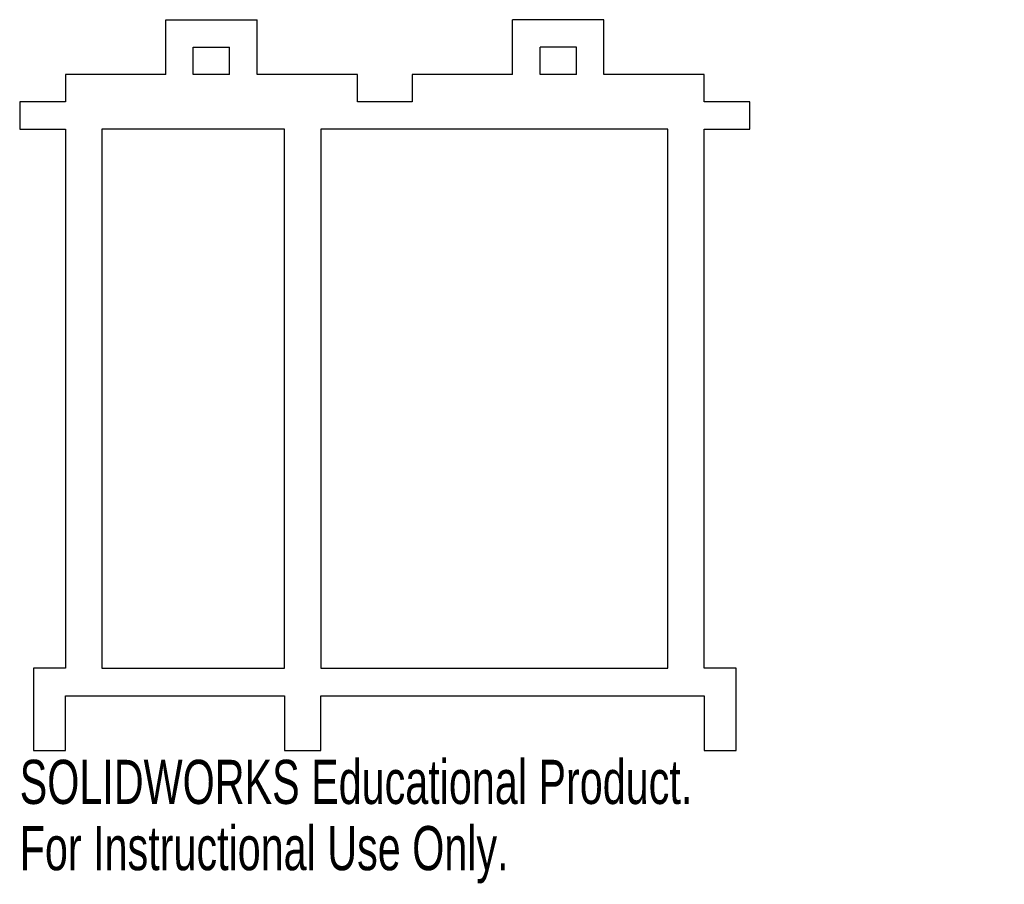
# Model space of a CAD drawing. Header units: millimetres. Extents: x 0 to 108, y -86 to 9.
import ezdxf

# ---------------------------------------------------------------- set-up
doc = ezdxf.new("R2010")
doc.units = ezdxf.units.MM
doc.styles.add('SLDTEXTSTYLE0', font='TXT', dxfattribs={"width": 0.7})

msp = doc.modelspace()

# ---------------------------------------------------------------- linework, layer by layer
at = {"color": 7, "linetype": 'Continuous', "lineweight": 25}
for p, q in [((16, 9), (26, 9)), ((16, 3), (16, 9)), ((26, 3), (26, 9)), ((64, 9), (54, 9)), ((54, 3), (54, 9)), ((64, 3), (64, 9)), ((19, 3), (19, 6)), ((19, 6), (23, 6)), ((23, 3), (23, 6)), ((57, 3), (57, 6)), ((61, 6), (57, 6)), ((61, 3), (61, 6)), ((16, 3), (5, 3)), ((5, 3), (5, 0)), ((23, 3), (19, 3)), ((37, 3), (26, 3)), ((37, 0), (37, 3)), ((54, 3), (43, 3)), ((43, 3), (43, 0)), ((61, 3), (57, 3)), ((75, 3), (64, 3)), ((75, 0), (75, 3)), ((5, 0), (0, 0)), ((0, 0), (0, -3)), ((43, 0), (37, 0)), ((80, 0), (75, 0)), ((80, -3), (80, 0)), ((0, -3), (5, -3)), ((5, -3), (5, -62)), ((9, -3), (9, -62)), ((29, -3), (9, -3)), ((29, -62), (29, -3)), ((33, -3), (33, -62)), ((71, -3), (33, -3)), ((71, -62), (71, -3)), ((75, -62), (75, -3)), ((75, -3), (80, -3)), ((5, -62), (1.5, -62)), ((1.5, -62), (1.5, -71)), ((9, -62), (29, -62)), ((33, -62), (71, -62)), ((78.5, -62), (75, -62)), ((78.5, -71), (78.5, -62)), ((5, -71), (5, -65)), ((5, -65), (29, -65)), ((29, -65), (29, -71)), ((33, -71), (33, -65)), ((33, -65), (75, -65)), ((75, -65), (75, -71)), ((1.5, -71), (5, -71)), ((29, -71), (33, -71)), ((75, -71), (78.5, -71))]:
    msp.add_line(p, q, dxfattribs=at)

# ---------------------------------------------------------------- texts
at = {"color": 7, "linetype": 'Continuous', "char_height": 4.8336, "attachment_point": 1, "style": 'SLDTEXTSTYLE0'}
for s, insert in [('SOLIDWORKS Educational Product.', (0, -72.02)), ('For Instructional Use Only.', (0, -79.27))]:
    msp.add_mtext(s, dxfattribs=dict(at, insert=insert))

doc.saveas('drawing.dxf')
